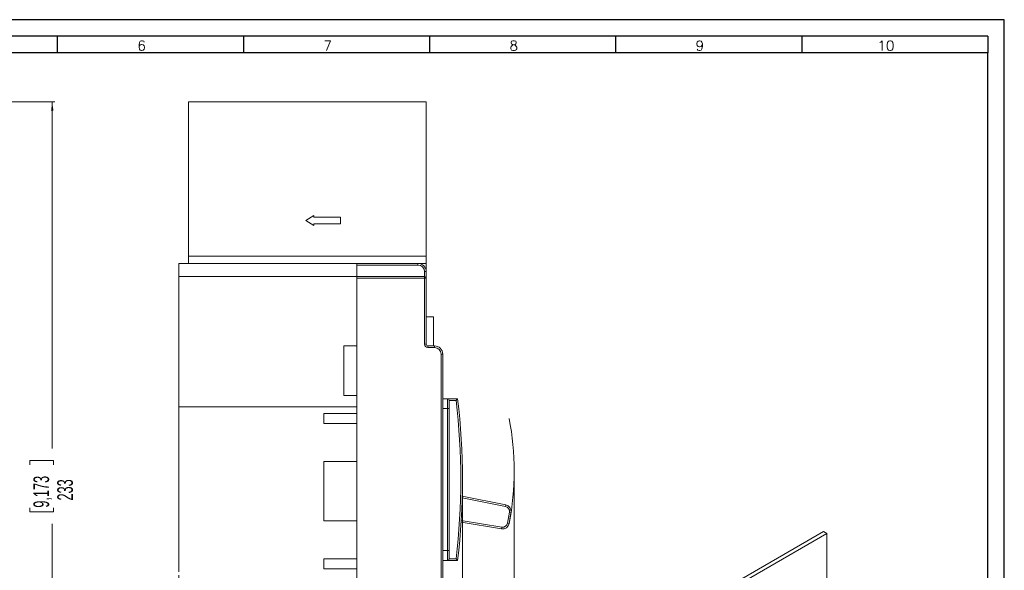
# Model space of a CAD drawing. Header units: millimetres. Extents: x 0 to 594, y 0 to 420.
# Tile 7 of 7: x 296 to 594, y 253 to 420. Entities that reach past the tile are written whole.
import ezdxf

# ---------------------------------------------------------------- set-up
doc = ezdxf.new("R2010")
doc.units = ezdxf.units.MM
doc.layers.add('FORMATO', color=7, linetype='Continuous')
doc.styles.add('SLDTEXTSTYLE0', font='ROMANS')
doc.styles.add('SLDTEXTSTYLE1', font='TXT', dxfattribs={"width": 0.605})
doc.dimstyles.new('SLDDIMSTYLE0', dxfattribs={"dimtxt": 4.622974, "dimasz": 2.7, "dimexe": 0, "dimexo": 0.0625, "dimgap": 1.155743, "dimtad": 0, "dimdec": 1, "dimrnd": 1e-09, "dimzin": 12, "dimdsep": 46, "dimtxsty": 'SLDTEXTSTYLE1', "dimsah": 1, "dimcen": 0.09, "dimadec": 0, "dimazin": 3, "dimtfac": 1, "dimtdec": 3, "dimtofl": 0, "dimtmove": 0, "dimatfit": 3, "dimfxl": 0, "dimfrac": 2, "dimtolj": 1, "dimtzin": 12, "dimarcsym": 0})

# ---------------------------------------------------------------- blocks, each defined once
blk = doc.blocks.new('_D_2')
at = {"color": 7, "linetype": 'Continuous', "lineweight": 0}
for p, q in [((221.61, 395.16), (306.21, 395.16)), ((305.46, 395.16), (305.46, 290.09)), ((298.69, 285.17), (298.69, 286.47)), ((298.69, 286.47), (305.89, 286.47)), ((305.89, 286.47), (305.89, 285.17)), ((298.69, 272.15), (298.69, 270.85)), ((305.89, 270.85), (305.89, 272.15)), ((298.69, 270.85), (305.89, 270.85)), ((305.46, 162.16), (305.46, 267.23)), ((221.61, 162.16), (306.21, 162.16))]:
    blk.add_line(p, q, dxfattribs=at)
for points in [[(305.46, 395.16), (305.11, 392.46), (305.81, 392.46)], [(305.46, 162.16), (305.81, 164.86), (305.11, 164.86)]]:
    blk.add_solid(points, dxfattribs=at)
at = {"color": 7, "linetype": 'Continuous', "lineweight": 0, "char_height": 4.762, "attachment_point": 1, "rotation": 90, "style": 'SLDTEXTSTYLE1'}
for s, insert in [('9,173', (299.75, 272.15)), ('233', (306.97, 274.32))]:
    blk.add_mtext(s, dxfattribs=dict(at, insert=insert))
blk = doc.blocks.new('_D_4')
at = {"color": 7, "linetype": 'Continuous', "lineweight": 0}
for p, q in [((445.5, 282.27), (445.5, 98.91)), ((343.79, 214.16), (343.79, 98.91)), ((388.14, 106.44), (386.83, 106.44)), ((386.83, 106.44), (386.83, 99.24)), ((401.15, 106.44), (402.46, 106.44)), ((402.46, 106.44), (402.46, 99.24)), ((343.79, 99.66), (383.21, 99.66)), ((386.83, 99.24), (388.14, 99.24)), ((402.46, 99.24), (401.15, 99.24)), ((445.5, 99.66), (406.07, 99.66))]:
    blk.add_line(p, q, dxfattribs=at)
for points in [[(343.79, 99.66), (346.49, 99.31), (346.49, 100.01)], [(445.5, 99.66), (442.8, 100.01), (442.8, 99.31)]]:
    blk.add_solid(points, dxfattribs=at)
at = {"color": 7, "linetype": 'Continuous', "lineweight": 0, "char_height": 4.762, "attachment_point": 1, "style": 'SLDTEXTSTYLE1'}
for s, insert in [('4,004', (388.14, 105.38)), ('101,7', (388.14, 98.16))]:
    blk.add_mtext(s, dxfattribs=dict(at, insert=insert))
blk = doc.blocks.new('_D_7')
at = {"color": 7, "linetype": 'Continuous', "lineweight": 0}
for p, q in [((429.79, 279.66), (429.79, 116.91)), ((343.79, 251.66), (343.79, 116.91)), ((297.28, 124.44), (295.98, 124.44)), ((295.98, 124.44), (295.98, 117.24)), ((310.3, 124.44), (311.6, 124.44)), ((311.6, 124.44), (311.6, 117.24)), ((295.98, 117.24), (297.28, 117.24)), ((311.6, 117.24), (310.3, 117.24)), ((343.79, 117.66), (315.22, 117.66)), ((429.79, 117.66), (343.79, 117.66))]:
    blk.add_line(p, q, dxfattribs=at)
for points in [[(343.79, 117.66), (346.49, 117.31), (346.49, 118.01)], [(429.79, 117.66), (427.09, 118.01), (427.09, 117.31)]]:
    blk.add_solid(points, dxfattribs=at)
at = {"color": 7, "linetype": 'Continuous', "lineweight": 0, "char_height": 4.762, "attachment_point": 1, "style": 'SLDTEXTSTYLE1'}
for s, insert in [('3,386', (297.28, 123.38)), ('86', (300.9, 116.16))]:
    blk.add_mtext(s, dxfattribs=dict(at, insert=insert))

msp = doc.modelspace()

# ---------------------------------------------------------------- linework, layer by layer
at = {"color": 7, "linetype": 'Continuous', "lineweight": 15}
for p, q in [((418.79, 395.16), (346.79, 395.16)), ((346.79, 395.16), (346.79, 348.36)), ((418.79, 348.36), (418.79, 395.16)), ((382.29, 359.16), (384.79, 360.66)), ((384.79, 357.66), (382.29, 359.16)), ((384.79, 360.66), (384.79, 360.16)), ((384.79, 360.16), (392.79, 360.16)), ((392.79, 358.16), (384.79, 358.16)), ((384.79, 358.16), (384.79, 357.66)), ((392.79, 360.16), (392.79, 358.16)), ((343.79, 346.16), (343.79, 342.16)), ((397.79, 346.16), (343.79, 346.16)), ((346.79, 348.36), (418.79, 348.36)), ((346.79, 348.36), (346.79, 346.16)), ((397.79, 346.16), (416.29, 346.16)), ((397.79, 342.16), (397.79, 346.16)), ((416.29, 346.16), (418.79, 346.16)), ((416.29, 345.66), (416.29, 346.16)), ((418.79, 348.36), (418.79, 346.16)), ((418.79, 343.66), (418.79, 346.16)), ((416.29, 345.66), (397.79, 345.66)), ((397.79, 345.66), (397.79, 342.16)), ((418.29, 342.16), (418.29, 343.66)), ((418.79, 343.66), (418.29, 343.66)), ((418.79, 341.66), (418.79, 343.66)), ((397.79, 342.16), (343.79, 342.16)), ((343.79, 342.16), (343.79, 302.66)), ((418.29, 342.16), (397.79, 342.16)), ((397.79, 321.16), (397.79, 342.16)), ((397.79, 341.66), (397.79, 215.66)), ((418.29, 341.66), (397.79, 341.66)), ((418.29, 341.66), (418.29, 342.16)), ((418.79, 341.66), (418.29, 341.66)), ((418.29, 321.66), (418.29, 341.66)), ((418.79, 321.66), (418.79, 341.66)), ((418.79, 330.02), (420.99, 330.02)), ((420.99, 321.16), (420.99, 330.02)), ((393.79, 306.16), (393.79, 321.16)), ((393.79, 321.16), (397.79, 321.16)), ((418.29, 321.66), (418.79, 321.66)), ((419.29, 321.16), (419.29, 320.66)), ((421.29, 321.16), (419.29, 321.16)), ((421.29, 320.66), (419.29, 320.66)), ((421.29, 321.16), (421.29, 320.66)), ((423.29, 238.66), (423.29, 318.66)), ((423.79, 318.66), (423.29, 318.66)), ((423.79, 238.66), (423.79, 318.66)), ((397.79, 306.16), (393.79, 306.16)), ((397.79, 302.66), (397.79, 306.16)), ((425.29, 305.16), (423.79, 305.16)), ((425.29, 302.16), (425.29, 305.16)), ((428.28, 305.16), (425.29, 305.16)), ((425.79, 302.16), (425.79, 304.66)), ((425.79, 304.66), (427.84, 304.66)), ((343.79, 302.66), (397.79, 302.66)), ((343.79, 302.66), (343.79, 252.66)), ((423.79, 302.16), (425.29, 302.16)), ((425.79, 302.16), (425.29, 302.16)), ((425.29, 302.16), (425.29, 259.16)), ((425.79, 259.16), (425.79, 302.16)), ((387.79, 300.66), (387.79, 297.66)), ((397.79, 300.66), (387.79, 300.66)), ((387.79, 297.66), (397.79, 297.66)), ((387.79, 286.16), (387.79, 268.16)), ((397.79, 286.16), (387.79, 286.16)), ((429.73, 275.66), (442.93, 273)), ((442.83, 272.51), (442.93, 273)), ((443.4, 267.45), (444.01, 270.77)), ((443.9, 267.36), (444.5, 270.68)), ((444.01, 270.77), (444.5, 270.68)), ((387.79, 268.16), (397.79, 268.16)), ((441.61, 265.74), (429.37, 267.72)), ((441.69, 266.24), (441.61, 265.74)), ((443.4, 267.45), (443.9, 267.36)), ((488.28, 235.54), (539.19, 264.93)), ((489.34, 234.93), (540.25, 264.32)), ((540.25, 264.32), (539.19, 264.93)), ((540.25, 241.05), (540.25, 264.32)), ((387.79, 256.66), (387.79, 253.66)), ((397.79, 256.66), (387.79, 256.66)), ((425.29, 259.16), (423.79, 259.16)), ((425.29, 256.16), (425.29, 259.16)), ((425.79, 259.16), (425.29, 259.16)), ((425.79, 256.66), (425.79, 259.16)), ((427.84, 256.66), (425.79, 256.66)), ((387.79, 253.66), (397.79, 253.66)), ((423.79, 256.16), (425.29, 256.16)), ((425.29, 256.16), (428.28, 256.16))]:
    msp.add_line(p, q, dxfattribs=at)
at = {"color": 1, "linetype": 'Continuous', "lineweight": 15}
for p, q in [((442.83, 272.51), (429.71, 275.15)), ((429.4, 268.22), (441.69, 266.24))]:
    msp.add_line(p, q, dxfattribs=at)
at = {"color": 7, "linetype": 'Continuous', "lineweight": 15}
for centre, radius, start, end in [((416.29, 343.66), 2.5, 0, 90), ((416.29, 343.66), 2, 360, 90), ((418.29, 341.66), 0.5, 45, 90), ((418.29, 341.66), 0.5, 0, 45), ((419.29, 321.66), 1, 180, 270), ((419.29, 321.66), 0.5, 180, 270), ((421.29, 318.66), 2.5, 0, 90), ((421.29, 318.66), 2, 360, 90), ((425.29, 304.66), 0.5, 0, 90), ((343.7, 379.58), 112.66, 318.3167, 318.6563), ((229.83, 280.66), 199.46, 353.0891, 6.9109), ((229.79, 280.66), 200, 352.9636, 7.0364), ((365.76, 283.27), 79.74, 348.4903, 11.5097), ((442.53, 271.04), 1.5, 349.7033, 78.6033), ((442.53, 271.04), 2, 349.7033, 78.6033), ((441.93, 267.72), 2, 260.8033, 349.7033), ((441.93, 267.72), 1.5, 260.8033, 349.7033), ((425.29, 256.66), 0.5, 270, 0), ((342.46, 180.64), 114.32, 41.3462, 41.6808)]:
    msp.add_arc(centre, radius, start, end, dxfattribs=at)
at = {"layer": 'FORMATO'}
for p, q in [((594, 420), (0, 420)), ((594, 0), (594, 420)), ((589, 415), (25, 415)), ((307, 415), (307, 410)), ((363.4, 415), (363.4, 410)), ((419.8, 415), (419.8, 410)), ((476.2, 415), (476.2, 410)), ((532.6, 415), (532.6, 410)), ((589, 415), (589, 410)), ((589, 410), (25, 410)), ((589, 5), (589, 410))]:
    msp.add_line(p, q, dxfattribs=at)

# ---------------------------------------------------------------- texts
at = {"layer": 'FORMATO', "char_height": 3, "attachment_point": 2, "style": 'SLDTEXTSTYLE0'}
for s, insert in [('6', (332.53, 413.64)), ('7', (388.93, 413.64)), ('8', (445.33, 413.64)), ('9', (501.73, 413.64)), ('10', (558.11, 413.64))]:
    msp.add_mtext(s, dxfattribs=dict(at, insert=insert))

# ---------------------------------------------------------------- dimensions: what is measured, and where the dimension line sits
at = {"color": 7, "linetype": 'Continuous', "lineweight": 0}
dim = msp.add_linear_dim(base=(305.46, 162.16), p1=(220.61, 395.16), p2=(220.61, 162.16), angle=90, dimstyle='SLDDIMSTYLE0', dxfattribs=at)
dim.commit()
dim.dimension.update_dxf_attribs({"geometry": '_D_2', "text_midpoint": (305.46, 278.66), "dimtype": 160})
for base, p1, p2, picture, middle in [((429.79, 117.66), (343.79, 252.66), (429.79, 280.66), '_D_7', (303.79, 117.66)), ((343.79, 99.66), (445.5, 283.27), (343.79, 215.16), '_D_4', (394.64, 99.66))]:
    dim = msp.add_linear_dim(base=base, p1=p1, p2=p2, dimstyle='SLDDIMSTYLE0', dxfattribs=at)
    dim.commit()
    dim.dimension.update_dxf_attribs({"geometry": picture, "text_midpoint": middle, "dimtype": 160})

doc.saveas('drawing.dxf')
